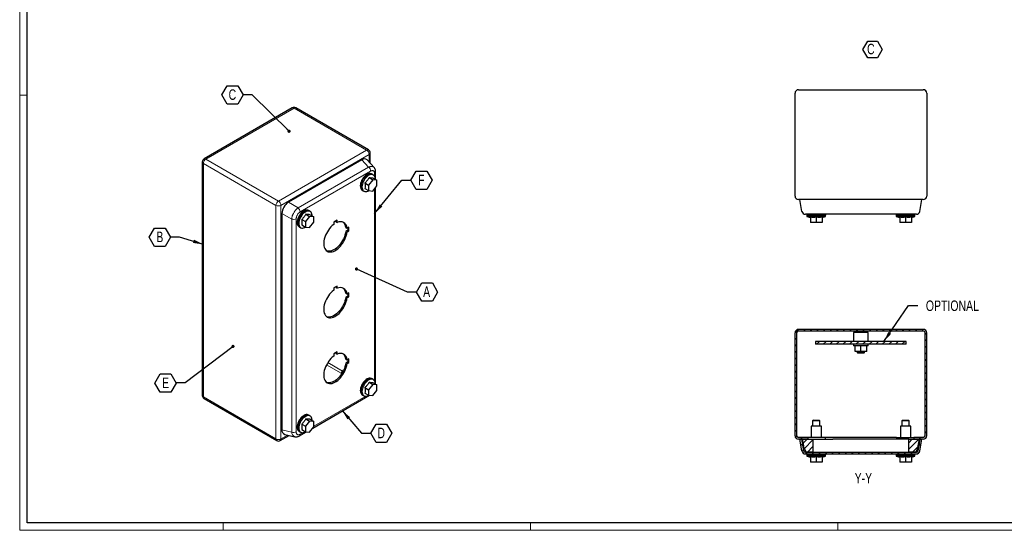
# Model space of a CAD drawing. Header units: millimetres. Extents: x 0 to 1189, y 0 to 841.
# Tile 1 of 3: x 0 to 673, y 0 to 348. Entities that reach past the tile are written whole.
import ezdxf

# ---------------------------------------------------------------- set-up
doc = ezdxf.new("R2010")
doc.units = ezdxf.units.MM
doc.layers.add('SLD-0_0', color=7, linetype='Continuous')
doc.styles.add('SLDTEXTSTYLE4', font='TXT', dxfattribs={"width": 0.75})
doc.dimstyles.new('SLDDIMSTYLE3', dxfattribs={"dimtxt": 0.18, "dimasz": 2.17094, "dimexe": 0, "dimexo": 0.0625, "dimgap": 0, "dimtad": 0, "dimtih": 1, "dimtoh": 1, "dimdec": 0, "dimrnd": 1e-09, "dimzin": 0, "dimdsep": 46, "dimtxsty": 'Standard', "dimblk1": 'DOT', "dimblk2": 'DOT', "dimsah": 1, "dimcen": 0.09, "dimadec": 0, "dimazin": 0, "dimtfac": 2.17094, "dimtdec": 0, "dimtofl": 0, "dimtmove": 0, "dimatfit": 3, "dimldrblk": 'DOT', "dimfxl": 1, "dimfrac": 2, "dimtolj": 1, "dimtzin": 0, "dimarcsym": 0})
doc.dimstyles.new('SLDDIMSTYLE4', dxfattribs={"dimtxt": 0.18, "dimasz": 7.055556, "dimexe": 0, "dimexo": 0.0625, "dimgap": 0, "dimtad": 0, "dimtih": 1, "dimtoh": 1, "dimdec": 0, "dimrnd": 1e-09, "dimzin": 0, "dimdsep": 46, "dimtxsty": 'Standard', "dimsah": 1, "dimcen": 0.09, "dimadec": 0, "dimazin": 0, "dimtfac": 7.055556, "dimtdec": 0, "dimtofl": 0, "dimtmove": 0, "dimatfit": 3, "dimfxl": 1, "dimfrac": 2, "dimtolj": 1, "dimtzin": 0, "dimarcsym": 0})

# ---------------------------------------------------------------- blocks, each defined once
blk = doc.blocks.new('SW_NOTE_0_6')
at = {"layer": 'SLD-0_0', "color": 0}
for p, q in [((-2.81, 5.32), (0.49, 11.05)), ((0.49, 11.05), (7.11, 11.05)), ((7.11, 11.05), (10.41, 5.32)), ((0.49, -0.4), (-2.81, 5.32)), ((10.41, 5.32), (7.11, -0.4)), ((7.11, -0.4), (0.49, -0.4))]:
    blk.add_line(p, q, dxfattribs=at)
at = {"layer": 'SLD-0_0', "color": 0, "insert": (0, 9.21), "char_height": 7.14, "attachment_point": 1, "style": 'SLDTEXTSTYLE4'}
blk.add_mtext('C', dxfattribs=at)
blk = doc.blocks.new('SW_NOTE_0_12')
at = {"layer": 'SLD-0_0', "color": 0}
for p, q in [((-14.45, -0.12), (-10.84, 6.14)), ((-10.84, 6.14), (-3.61, 6.14)), ((-3.61, 6.14), (0, -0.12)), ((-10.84, -6.38), (-14.45, -0.12)), ((-3.61, -6.38), (-10.84, -6.38)), ((0, -0.12), (-3.61, -6.38))]:
    blk.add_line(p, q, dxfattribs=at)
at = {"layer": 'SLD-0_0', "color": 0, "insert": (-7.3, 3.66), "char_height": 7.14, "attachment_point": 2, "style": 'SLDTEXTSTYLE4'}
blk.add_mtext('C', dxfattribs=at)
blk = doc.blocks.new('_Dot')
at = {"color": 0, "linetype": 'ByBlock', "lineweight": -2}
blk.add_line((-0.5, 0), (-1, 0), dxfattribs=at)
at = {"color": 0, "linetype": 'ByBlock', "const_width": 0.5}
blk.add_lwpolyline([(-0.25, 0, 1), (0.25, 0, 1)], format="xyb", close=True, dxfattribs=at)
blk = doc.blocks.new('SW_NOTE_0_13')
at = {"layer": 'SLD-0_0', "color": 0}
for p, q in [((-14.45, -0.12), (-10.84, 6.14)), ((-10.84, 6.14), (-3.61, 6.14)), ((-3.61, 6.14), (0, -0.12)), ((-10.84, -6.38), (-14.45, -0.12)), ((-3.61, -6.38), (-10.84, -6.38)), ((0, -0.12), (-3.61, -6.38))]:
    blk.add_line(p, q, dxfattribs=at)
at = {"layer": 'SLD-0_0', "color": 0, "insert": (-7.28, 3.66), "char_height": 7.14, "attachment_point": 2, "style": 'SLDTEXTSTYLE4'}
blk.add_mtext('B', dxfattribs=at)
blk = doc.blocks.new('SW_NOTE_0_14')
at = {"layer": 'SLD-0_0', "color": 0}
for p, q in [((-14.45, -0.12), (-10.84, 6.14)), ((-10.84, 6.14), (-3.61, 6.14)), ((-3.61, 6.14), (0, -0.12)), ((-10.84, -6.38), (-14.45, -0.12)), ((-3.61, -6.38), (-10.84, -6.38)), ((0, -0.12), (-3.61, -6.38))]:
    blk.add_line(p, q, dxfattribs=at)
at = {"layer": 'SLD-0_0', "color": 0, "insert": (-7.21, 3.66), "char_height": 7.14, "attachment_point": 2, "style": 'SLDTEXTSTYLE4'}
blk.add_mtext('E', dxfattribs=at)
blk = doc.blocks.new('SW_NOTE_0_15')
at = {"layer": 'SLD-0_0', "color": 0}
for p, q in [((0, -0.12), (3.61, 6.14)), ((3.61, 6.14), (10.84, 6.14)), ((10.84, 6.14), (14.45, -0.12)), ((3.61, -6.38), (0, -0.12)), ((10.84, -6.38), (3.61, -6.38)), ((14.45, -0.12), (10.84, -6.38))]:
    blk.add_line(p, q, dxfattribs=at)
at = {"layer": 'SLD-0_0', "color": 0, "insert": (7.14, 3.66), "char_height": 7.14, "attachment_point": 2, "style": 'SLDTEXTSTYLE4'}
blk.add_mtext('D', dxfattribs=at)
blk = doc.blocks.new('SW_NOTE_0_16')
at = {"layer": 'SLD-0_0', "color": 0}
for p, q in [((0, -0.12), (3.61, 6.14)), ((3.61, 6.14), (10.84, 6.14)), ((10.84, 6.14), (14.45, -0.12)), ((3.61, -6.38), (0, -0.12)), ((10.84, -6.38), (3.61, -6.38)), ((14.45, -0.12), (10.84, -6.38))]:
    blk.add_line(p, q, dxfattribs=at)
at = {"layer": 'SLD-0_0', "color": 0, "insert": (6.94, 3.66), "char_height": 7.14, "attachment_point": 2, "style": 'SLDTEXTSTYLE4'}
blk.add_mtext('A', dxfattribs=at)
blk = doc.blocks.new('SW_NOTE_0_17')
at = {"layer": 'SLD-0_0', "color": 0}
for p, q in [((0, -0.12), (3.61, 6.14)), ((3.61, 6.14), (10.84, 6.14)), ((10.84, 6.14), (14.45, -0.12)), ((3.61, -6.38), (0, -0.12)), ((10.84, -6.38), (3.61, -6.38)), ((14.45, -0.12), (10.84, -6.38))]:
    blk.add_line(p, q, dxfattribs=at)
at = {"layer": 'SLD-0_0', "color": 0, "insert": (7.15, 3.66), "char_height": 7.14, "attachment_point": 2, "style": 'SLDTEXTSTYLE4'}
blk.add_mtext('F', dxfattribs=at)

msp = doc.modelspace()

# ---------------------------------------------------------------- hatches: boundary and pattern name
at = {"linetype": 'Continuous', "lineweight": 18}
h = msp.add_hatch(dxfattribs=at)
h.set_pattern_fill('ANSI31', style=0)
edge = h.paths.add_edge_path(flags=0)
edge.add_line((529.756, 134.648), (529.756, 64.448))
edge.add_arc((532.156, 64.448), 2.4, 180, 270)
edge.add_line((532.156, 62.048), (538.556, 62.048))
edge.add_line((538.556, 62.048), (538.556, 63.248))
edge.add_line((538.556, 63.248), (532.156, 63.248))
edge.add_arc((532.156, 64.448), 1.2, 180, 270, ccw=False)
edge.add_line((530.956, 64.448), (530.956, 134.648))
edge.add_arc((532.156, 134.648), 1.2, 90, 180, ccw=False)
edge.add_line((532.156, 135.848), (617.356, 135.848))
edge.add_arc((617.356, 134.648), 1.2, 0, 90, ccw=False)
edge.add_line((618.556, 134.648), (618.556, 64.448))
edge.add_arc((617.356, 64.448), 1.2, 270, 360, ccw=False)
edge.add_line((617.356, 63.248), (610.956, 63.248))
edge.add_line((610.956, 63.248), (610.956, 62.048))
edge.add_line((610.956, 62.048), (617.356, 62.048))
edge.add_arc((617.356, 64.448), 2.4, 270, 360)
edge.add_line((619.756, 64.448), (619.756, 134.648))
edge.add_arc((617.356, 134.648), 2.4, 0, 90)
edge.add_line((617.356, 137.048), (532.156, 137.048))
edge.add_arc((532.156, 134.648), 2.4, 90, 180)
h = msp.add_hatch(dxfattribs=at)
h.set_pattern_fill('ANSI31', style=0)
h.paths.add_polyline_path([(605.756, 128.848), (543.756, 128.848), (543.756, 126.848), (605.756, 126.848)], flags=0)
h = msp.add_hatch(dxfattribs=at)
h.set_pattern_fill('ANSI31', style=0)
edge = h.paths.add_edge_path(flags=0)
edge.add_line((536.858, 52.048), (612.654, 52.048))
edge.add_arc((612.654, 54.448), 2.4, 270, 350)
edge.add_line((615.018, 54.031), (616.431, 62.048))
edge.add_line((616.431, 62.048), (615.213, 62.048))
edge.add_line((615.213, 62.048), (613.836, 54.24))
edge.add_arc((612.654, 54.448), 1.2, 270, 350, ccw=False)
edge.add_line((612.654, 53.248), (536.858, 53.248))
edge.add_arc((536.858, 54.448), 1.2, 190, 270, ccw=False)
edge.add_line((535.677, 54.24), (534.3, 62.048))
edge.add_line((534.3, 62.048), (533.081, 62.048))
edge.add_line((533.081, 62.048), (534.495, 54.031))
edge.add_arc((536.858, 54.448), 2.4, 190, 270)
h = msp.add_hatch(dxfattribs=at)
h.set_pattern_fill('ANSI31', style=0)
h.paths.add_polyline_path([(535.767, 57.448), (535.453, 57.048), (537.306, 53.248), (542.006, 53.248), (542.006, 62.048), (534.956, 62.048)], flags=0)
h = msp.add_hatch(dxfattribs=at)
h.set_pattern_fill('ANSI31', style=0)
h.paths.add_polyline_path([(614.556, 62.048), (607.506, 62.048), (607.506, 53.248), (612.206, 53.248), (614.06, 57.048), (613.745, 57.448)], flags=0)

# ---------------------------------------------------------------- linework, layer by layer
at = {"color": 7, "linetype": 'Continuous', "lineweight": 18}
for p, q in [((0.003, 840.919), (0.003, -0.081)), ((5.003, 296.919), (0.003, 296.919)), ((1184.003, 4.919), (5.003, 4.919)), ((139.003, 4.919), (139.003, -0.081)), ((349.003, 4.919), (349.003, -0.081)), ((559.003, 4.919), (559.003, -0.081)), ((0.003, -0.081), (1189.003, -0.081))]:
    msp.add_line(p, q, dxfattribs=at)
at = {"color": 7, "linetype": 'Continuous', "lineweight": 25}
for p, q in [((5.003, 4.919), (5.003, 835.919)), ((529.756, 227.993), (529.756, 298.193)), ((532.156, 300.593), (617.356, 300.593)), ((619.756, 298.193), (619.756, 227.993)), ((186.223, 288.132), (125.978, 253.353)), ((238.262, 259.476), (188.623, 288.132)), ((239.462, 250.354), (239.462, 257.398)), ((124.778, 251.275), (124.778, 91.886)), ((233.707, 252.746), (183.566, 223.8)), ((242.109, 247.517), (237.314, 252.655)), ((240.911, 242.836), (240.486, 243.081)), ((241.605, 242.406), (240.898, 242.814)), ((243.208, 239.242), (243.208, 244.408)), ((235.891, 236.935), (238.405, 235.484)), ((241.234, 239.002), (238.405, 235.484)), ((238.405, 235.484), (238.405, 231.712)), ((238.72, 240.454), (241.234, 239.002)), ((244.062, 238.749), (241.234, 239.002)), ((241.548, 240.201), (244.062, 238.749)), ((244.062, 234.978), (244.062, 238.749)), ((234.062, 231.952), (234.486, 231.707)), ((234.499, 231.729), (235.206, 231.321)), ((235.891, 233.164), (238.405, 231.712)), ((238.405, 231.712), (241.234, 231.459)), ((241.234, 231.459), (244.062, 234.978)), ((243.208, 99.614), (243.208, 233.915)), ((617.356, 225.593), (532.156, 225.593)), ((534.495, 217.576), (533.081, 225.593)), ((615.018, 217.576), (616.431, 225.593)), ((179.168, 216.183), (179.168, 68.462)), ((195.586, 215.553), (198.1, 214.102)), ((197.777, 217.936), (197.353, 218.181)), ((198.472, 217.506), (197.765, 217.914)), ((198.414, 215.3), (200.929, 213.849)), ((537.831, 215.593), (537.831, 214.993)), ((608.798, 215.593), (540.715, 215.593)), ((550.681, 214.993), (550.681, 215.593)), ((598.831, 215.593), (598.831, 214.993)), ((611.681, 214.993), (611.681, 215.593)), ((192.758, 212.035), (195.272, 210.583)), ((198.1, 214.102), (195.272, 210.583)), ((195.272, 210.583), (195.272, 206.812)), ((200.929, 213.849), (198.1, 214.102)), ((198.1, 206.559), (200.929, 210.077)), ((200.929, 210.077), (200.929, 213.849)), ((216.874, 211.532), (214.541, 210.185)), ((214.541, 210.185), (214.541, 208.616)), ((216.026, 211.042), (216.026, 210.453)), ((216.026, 210.453), (216.874, 209.964)), ((216.874, 209.964), (216.874, 211.532)), ((550.681, 214.993), (537.831, 214.993)), ((537.856, 214.993), (537.856, 213.993)), ((537.856, 213.993), (540.256, 213.395)), ((550.656, 213.993), (537.856, 213.993)), ((540.256, 213.549), (540.256, 209.993)), ((544.256, 209.993), (540.256, 209.993)), ((544.256, 213.549), (544.256, 209.993)), ((548.256, 209.993), (544.256, 209.993)), ((548.256, 213.395), (550.656, 213.993)), ((548.256, 213.549), (548.256, 209.993)), ((550.656, 213.993), (550.656, 214.993)), ((611.681, 214.993), (598.831, 214.993)), ((598.856, 214.993), (598.856, 213.993)), ((598.856, 213.993), (601.256, 213.395)), ((611.656, 213.993), (598.856, 213.993)), ((601.256, 213.549), (601.256, 209.993)), ((605.256, 209.993), (601.256, 209.993)), ((605.256, 213.549), (605.256, 209.993)), ((609.256, 209.993), (605.256, 209.993)), ((609.256, 213.395), (611.656, 213.993)), ((609.256, 213.549), (609.256, 209.993)), ((611.656, 213.993), (611.656, 214.993)), ((190.928, 207.052), (191.353, 206.807)), ((191.365, 206.829), (192.072, 206.42)), ((192.758, 208.263), (195.272, 206.812)), ((195.272, 206.812), (198.1, 206.559)), ((222.763, 206.562), (223.612, 206.073)), ((224.122, 204.652), (222.763, 203.868)), ((222.763, 203.868), (223.612, 203.378)), ((224.97, 206.857), (223.612, 206.073)), ((223.612, 203.378), (224.97, 204.162)), ((224.122, 206.367), (224.122, 204.652)), ((224.122, 204.652), (224.97, 204.162)), ((224.97, 204.162), (224.97, 206.857)), ((216.874, 166.622), (214.541, 165.275)), ((214.541, 165.275), (214.541, 163.707)), ((216.026, 166.133), (216.026, 165.544)), ((216.026, 165.544), (216.874, 165.054)), ((216.874, 165.054), (216.874, 166.622)), ((222.763, 161.653), (223.612, 161.163)), ((224.97, 161.947), (223.612, 161.163)), ((224.122, 161.457), (224.122, 159.742)), ((224.97, 159.252), (224.97, 161.947)), ((224.122, 159.742), (222.763, 158.958)), ((222.763, 158.958), (223.612, 158.468)), ((223.612, 158.468), (224.97, 159.252)), ((224.122, 159.742), (224.97, 159.252)), ((529.756, 64.448), (529.756, 134.648)), ((530.956, 64.448), (530.956, 134.648)), ((617.356, 137.048), (532.156, 137.048)), ((617.356, 135.848), (532.156, 135.848)), ((569.756, 134.848), (569.756, 128.848)), ((579.756, 134.848), (569.756, 134.848)), ((571.756, 135.848), (571.756, 134.848)), ((577.756, 134.848), (577.756, 135.848)), ((579.756, 128.848), (579.756, 134.848)), ((618.556, 64.448), (618.556, 134.648)), ((619.756, 64.448), (619.756, 134.648)), ((543.756, 128.848), (543.756, 126.848)), ((605.756, 128.848), (543.756, 128.848)), ((605.756, 126.848), (605.756, 128.848)), ((216.874, 121.713), (214.541, 120.366)), ((216.026, 121.223), (216.026, 120.634)), ((216.874, 120.144), (216.874, 121.713)), ((605.756, 126.848), (543.756, 126.848)), ((569.756, 126.848), (569.756, 125.848)), ((579.756, 125.848), (569.756, 125.848)), ((570.756, 121.848), (570.756, 125.848)), ((574.756, 121.848), (570.756, 121.848)), ((572.256, 121.848), (572.256, 121.348)), ((572.256, 121.348), (572.756, 120.848)), ((572.256, 121.348), (577.256, 121.348)), ((574.756, 121.848), (574.756, 125.848)), ((578.756, 121.848), (574.756, 121.848)), ((576.756, 120.848), (577.256, 121.348)), ((577.256, 121.348), (577.256, 121.848)), ((578.756, 121.848), (578.756, 125.848)), ((579.756, 125.848), (579.756, 126.848)), ((214.541, 120.366), (214.541, 118.797)), ((216.026, 120.634), (216.874, 120.144)), ((222.763, 116.743), (223.612, 116.253)), ((224.122, 114.832), (222.763, 114.048)), ((224.97, 117.037), (223.612, 116.253)), ((224.122, 116.547), (224.122, 114.832)), ((224.122, 114.832), (224.97, 114.343)), ((224.97, 114.343), (224.97, 117.037)), ((576.756, 120.848), (572.756, 120.848)), ((221.291, 109.072), (221.01, 108.91)), ((222.763, 114.048), (223.612, 113.558)), ((223.612, 113.558), (224.97, 114.343)), ((219.596, 106.46), (219.596, 106.137)), ((240.911, 103.208), (240.486, 103.453)), ((241.605, 102.778), (240.898, 103.186)), ((235.891, 97.307), (238.405, 95.855)), ((241.234, 99.374), (238.405, 95.855)), ((238.405, 95.855), (238.405, 92.084)), ((238.72, 100.825), (241.234, 99.374)), ((244.062, 99.121), (241.234, 99.374)), ((241.234, 91.831), (244.062, 95.349)), ((241.548, 100.572), (244.062, 99.121)), ((244.062, 95.349), (244.062, 99.121)), ((125.978, 89.807), (175.617, 61.152)), ((200.337, 69.712), (238.998, 92.031)), ((234.062, 92.324), (234.486, 92.079)), ((234.499, 92.101), (235.206, 91.692)), ((235.891, 93.535), (238.405, 92.084)), ((238.405, 92.084), (241.234, 91.831)), ((198.1, 74.473), (195.272, 70.955)), ((195.586, 75.925), (198.1, 74.473)), ((197.777, 78.307), (197.353, 78.552)), ((198.472, 77.877), (197.765, 78.286)), ((200.929, 74.22), (198.1, 74.473)), ((198.414, 75.672), (200.929, 74.22)), ((200.929, 70.449), (200.929, 74.22)), ((542.256, 75.048), (541.756, 74.548)), ((541.756, 74.548), (541.756, 70.868)), ((546.756, 74.548), (541.756, 74.548)), ((542.256, 75.048), (546.256, 75.048)), ((546.756, 74.548), (546.256, 75.048)), ((546.756, 70.868), (546.756, 74.548)), ((603.256, 75.048), (602.756, 74.548)), ((602.756, 74.548), (602.756, 70.868)), ((607.756, 74.548), (602.756, 74.548)), ((603.256, 75.048), (607.256, 75.048)), ((607.756, 74.548), (607.256, 75.048)), ((607.756, 70.868), (607.756, 74.548)), ((190.928, 67.423), (191.353, 67.178)), ((192.758, 72.406), (195.272, 70.955)), ((192.758, 68.635), (195.272, 67.183)), ((195.272, 70.955), (195.272, 67.183)), ((198.1, 66.93), (200.929, 70.449)), ((540.756, 70.868), (540.756, 63.248)), ((547.756, 70.868), (540.756, 70.868)), ((547.756, 63.248), (547.756, 70.868)), ((601.756, 70.868), (601.756, 63.248)), ((608.756, 70.868), (601.756, 70.868)), ((608.756, 63.248), (608.756, 70.868)), ((178.016, 61.152), (184.118, 64.674)), ((181.05, 65.383), (187.898, 63.8)), ((191.139, 64.403), (195.864, 67.13)), ((191.365, 67.2), (192.072, 66.792)), ((195.272, 67.183), (198.1, 66.93)), ((538.556, 63.248), (532.156, 63.248)), ((538.556, 62.048), (532.156, 62.048)), ((534.495, 54.031), (533.081, 62.048)), ((533.081, 62.048), (534.3, 62.048)), ((535.677, 54.24), (534.3, 62.048)), ((535.767, 57.448), (534.956, 62.048)), ((534.956, 62.048), (542.006, 62.048)), ((538.556, 63.248), (538.556, 62.048)), ((544.356, 63.248), (538.556, 63.248)), ((542.006, 62.048), (542.006, 53.248)), ((542.006, 62.048), (555.606, 62.048)), ((550.356, 63.248), (544.356, 63.248)), ((550.356, 63.248), (550.356, 62.048)), ((599.156, 63.248), (550.356, 63.248)), ((593.906, 62.048), (555.606, 62.048)), ((607.506, 62.048), (593.906, 62.048)), ((599.156, 63.248), (599.156, 62.048)), ((599.156, 63.248), (605.156, 63.248)), ((605.156, 63.248), (610.956, 63.248)), ((607.506, 53.248), (607.506, 62.048)), ((607.506, 62.048), (614.556, 62.048)), ((610.956, 63.248), (610.956, 62.048)), ((617.356, 63.248), (610.956, 63.248)), ((617.356, 62.048), (610.956, 62.048)), ((614.556, 62.048), (613.745, 57.448)), ((613.836, 54.24), (615.213, 62.048)), ((615.018, 54.031), (616.431, 62.048)), ((615.213, 62.048), (616.431, 62.048)), ((535.453, 57.048), (535.767, 57.448)), ((537.306, 53.248), (535.453, 57.048)), ((614.06, 57.048), (612.206, 53.248)), ((613.745, 57.448), (614.06, 57.048)), ((536.858, 53.248), (612.654, 53.248)), ((536.858, 52.048), (612.654, 52.048)), ((542.006, 53.248), (537.306, 53.248)), ((537.831, 52.048), (537.831, 51.448)), ((550.681, 51.448), (537.831, 51.448)), ((537.856, 51.448), (537.856, 50.448)), ((537.856, 50.448), (540.256, 49.85)), ((550.656, 50.448), (537.856, 50.448)), ((540.256, 50.004), (540.256, 46.448)), ((544.256, 50.004), (544.256, 46.448)), ((548.256, 49.85), (550.656, 50.448)), ((548.256, 50.004), (548.256, 46.448)), ((550.656, 50.448), (550.656, 51.448)), ((550.681, 51.448), (550.681, 52.048)), ((598.831, 52.048), (598.831, 51.448)), ((611.681, 51.448), (598.831, 51.448)), ((598.856, 51.448), (598.856, 50.448)), ((598.856, 50.448), (601.256, 49.85)), ((611.656, 50.448), (598.856, 50.448)), ((601.256, 50.004), (601.256, 46.448)), ((605.256, 50.004), (605.256, 46.448)), ((612.206, 53.248), (607.506, 53.248)), ((609.256, 49.85), (611.656, 50.448)), ((609.256, 50.004), (609.256, 46.448)), ((611.656, 50.448), (611.656, 51.448)), ((611.681, 51.448), (611.681, 52.048)), ((544.256, 46.448), (540.256, 46.448)), ((548.256, 46.448), (544.256, 46.448)), ((605.256, 46.448), (601.256, 46.448)), ((609.256, 46.448), (605.256, 46.448)), ((1184.003, 4.919), (5.003, 4.919))]:
    msp.add_line(p, q, dxfattribs=at)
at = {"color": 8, "linetype": 'Continuous', "lineweight": 18}
for p, q in [((187.423, 288.013), (127.178, 253.234)), ((237.062, 259.358), (187.423, 288.013)), ((176.816, 224.579), (237.062, 259.358)), ((238.759, 256.418), (178.514, 221.639)), ((238.759, 251.107), (238.759, 256.418)), ((175.119, 221.639), (125.481, 250.295)), ((125.481, 250.295), (125.481, 90.906)), ((127.178, 253.234), (176.816, 224.579)), ((238.376, 247.742), (233.707, 252.746)), ((190.234, 219.951), (238.376, 247.742)), ((239.778, 245.003), (191.636, 217.211)), ((242.505, 241.443), (242.505, 243.428)), ((242.505, 101.815), (242.505, 233.041)), ((190.234, 219.951), (183.566, 223.8)), ((175.119, 62.25), (175.119, 221.639)), ((178.514, 221.639), (178.514, 62.25)), ((185.836, 212.333), (179.168, 216.183)), ((185.836, 66.921), (185.836, 212.333)), ((188.91, 212.488), (188.91, 67.076)), ((209.646, 112.856), (219.68, 107.063)), ((220.528, 108.533), (210.494, 114.326)), ((125.481, 90.906), (175.119, 62.25)), ((200.929, 70.866), (236.49, 91.395)), ((185.836, 66.921), (179.168, 68.462)), ((178.514, 62.25), (183.114, 64.906)), ((191.636, 65.501), (193.356, 66.494))]:
    msp.add_line(p, q, dxfattribs=at)
at = {"color": 7, "linetype": 'Continuous', "lineweight": 25, "flags": 128}
for points in [[(240.486, 243.081), (240.147, 243.239), (239.546, 243.371), (238.885, 243.352), (238.183, 243.182), (237.457, 242.864), (236.726, 242.409), (236.01, 241.826), (235.326, 241.132), (234.693, 240.344), (234.127, 239.483), (233.642, 238.572), (233.251, 237.632), (232.965, 236.69), (232.79, 235.769), (232.731, 234.894)], [(241.181, 242.651), (241.099, 242.714), (240.572, 242.994), (239.97, 243.127), (239.309, 243.107), (238.607, 242.937), (237.881, 242.619), (237.151, 242.164), (236.434, 241.581), (235.751, 240.887), (235.118, 240.099), (234.551, 239.239), (234.066, 238.327), (233.676, 237.388), (233.389, 236.445), (233.214, 235.525), (233.155, 234.649)], [(240.898, 242.814), (240.561, 242.972), (239.961, 243.104), (239.303, 243.084), (238.604, 242.915), (237.881, 242.599), (237.153, 242.145), (236.439, 241.564), (235.758, 240.873), (235.128, 240.088), (234.563, 239.231), (234.081, 238.323), (233.691, 237.387), (233.406, 236.449), (233.232, 235.531), (233.173, 234.659)], [(242.931, 239.403), (242.916, 239.888), (242.799, 240.651), (242.569, 241.315), (242.23, 241.865), (241.793, 242.284), (241.268, 242.564), (240.668, 242.696), (240.01, 242.676), (239.311, 242.506), (238.588, 242.19), (237.86, 241.736), (237.146, 241.156), (236.465, 240.465), (235.835, 239.68), (235.271, 238.823), (234.788, 237.914), (234.398, 236.979), (234.113, 236.04), (233.939, 235.123), (233.88, 234.251), (233.88, 234.251)], [(233.88, 234.251), (233.939, 233.447), (234.113, 232.731), (234.398, 232.122), (234.788, 231.636), (235.271, 231.285), (235.835, 231.079), (236.465, 231.022), (237.146, 231.117), (237.86, 231.361), (238.515, 231.702)], [(197.353, 218.181), (197.014, 218.339), (196.412, 218.471), (195.752, 218.452), (195.049, 218.281), (194.324, 217.964), (193.593, 217.508), (192.877, 216.926), (192.193, 216.232), (191.56, 215.444), (190.993, 214.583), (190.509, 213.671), (190.118, 212.732), (189.831, 211.79), (189.656, 210.869), (189.597, 209.994)], [(198.048, 217.751), (197.965, 217.813), (197.438, 218.094), (196.836, 218.226), (196.176, 218.207), (195.474, 218.036), (194.748, 217.719), (194.017, 217.263), (193.301, 216.681), (192.617, 215.987), (191.984, 215.199), (191.418, 214.338), (190.933, 213.426), (190.542, 212.487), (190.256, 211.545), (190.081, 210.624), (190.022, 209.749)], [(197.765, 217.914), (197.427, 218.072), (196.828, 218.203), (196.17, 218.184), (195.47, 218.014), (194.747, 217.698), (194.019, 217.244), (193.306, 216.664), (192.625, 215.973), (191.994, 215.188), (191.43, 214.33), (190.947, 213.422), (190.558, 212.487), (190.272, 211.548), (190.098, 210.631), (190.039, 209.759)], [(199.797, 214.502), (199.783, 214.988), (199.666, 215.75), (199.435, 216.415), (199.097, 216.964), (198.659, 217.384), (198.134, 217.663), (197.535, 217.795), (196.877, 217.776), (196.177, 217.606), (195.454, 217.29), (194.726, 216.836), (194.013, 216.256), (193.332, 215.564), (192.701, 214.78), (192.137, 213.922), (191.654, 213.014), (191.265, 212.078), (190.979, 211.14), (190.805, 210.223), (190.746, 209.351), (190.746, 209.351)], [(190.746, 209.351), (190.805, 208.546), (190.979, 207.83), (191.265, 207.221), (191.654, 206.735), (192.137, 206.384), (192.701, 206.178), (193.332, 206.122), (194.013, 206.217), (194.726, 206.46), (195.381, 206.802)], [(214.541, 208.616), (213.581, 207.829), (212.654, 206.926), (211.773, 205.922), (210.951, 204.83), (210.201, 203.669), (209.533, 202.455), (208.959, 201.206), (208.486, 199.941), (208.121, 198.68), (207.871, 197.441), (207.739, 196.243), (207.727, 195.104), (207.834, 194.041), (208.061, 193.071), (208.402, 192.207), (208.854, 191.462), (209.408, 190.849), (210.057, 190.376), (210.792, 190.05), (211.6, 189.876), (212.47, 189.857), (213.389, 189.994), (214.343, 190.283), (215.317, 190.721), (216.297, 191.301), (217.269, 192.014), (218.217, 192.85), (219.127, 193.796), (219.985, 194.838), (220.779, 195.96), (221.497, 197.146), (222.128, 198.376), (222.662, 199.634), (223.091, 200.899), (223.41, 202.154), (223.612, 203.378)], [(222.763, 203.868), (222.561, 202.643), (222.243, 201.389), (221.813, 200.124), (221.279, 198.866), (220.649, 197.635), (219.931, 196.45), (219.137, 195.328), (218.278, 194.286), (217.368, 193.34), (216.42, 192.504), (215.449, 191.791), (214.469, 191.211), (213.494, 190.773), (212.541, 190.483), (211.622, 190.347), (210.752, 190.366), (209.943, 190.54), (209.65, 190.648)], [(214.541, 163.707), (213.581, 162.919), (212.654, 162.017), (211.773, 161.012), (210.951, 159.921), (210.201, 158.759), (209.533, 157.545), (208.959, 156.296), (208.486, 155.032), (208.121, 153.77), (207.871, 152.531), (207.739, 151.333), (207.727, 150.194), (207.834, 149.132), (208.061, 148.161), (208.402, 147.297), (208.854, 146.553), (209.408, 145.939), (210.057, 145.466), (210.792, 145.14), (211.6, 144.967), (212.47, 144.948), (213.389, 145.084), (214.343, 145.373), (215.317, 145.811), (216.297, 146.391), (217.269, 147.105), (218.217, 147.941), (219.127, 148.887), (219.985, 149.929), (220.779, 151.051), (221.497, 152.236), (222.128, 153.466), (222.662, 154.724), (223.091, 155.989), (223.41, 157.244), (223.612, 158.468)], [(222.763, 158.958), (222.561, 157.734), (222.243, 156.479), (221.813, 155.214), (221.279, 153.956), (220.649, 152.726), (219.931, 151.54), (219.137, 150.418), (218.278, 149.376), (217.368, 148.43), (216.42, 147.594), (215.449, 146.881), (214.469, 146.301), (213.494, 145.863), (212.541, 145.574), (211.622, 145.438), (210.752, 145.456), (209.943, 145.63), (209.65, 145.738)], [(214.541, 118.797), (213.581, 118.01), (212.654, 117.107), (211.773, 116.102), (210.951, 115.011), (210.201, 113.849), (209.533, 112.635), (208.959, 111.386), (208.486, 110.122), (208.121, 108.861), (207.871, 107.622), (207.739, 106.424), (207.727, 105.285), (207.834, 104.222), (208.061, 103.251), (208.402, 102.387), (208.854, 101.643), (209.408, 101.03), (210.057, 100.556), (210.792, 100.231), (211.6, 100.057), (212.47, 100.038), (213.389, 100.174), (214.343, 100.463), (215.317, 100.901), (216.297, 101.481), (217.269, 102.195), (218.217, 103.031), (219.127, 103.977), (219.985, 105.019), (220.779, 106.141), (221.497, 107.326), (222.128, 108.557), (222.662, 109.814), (223.091, 111.08), (223.41, 112.334), (223.612, 113.558)], [(222.763, 114.048), (222.561, 112.824), (222.243, 111.57), (221.813, 110.304), (221.279, 109.047), (220.649, 107.816), (219.931, 106.631), (219.137, 105.509), (218.278, 104.467), (217.368, 103.521), (216.42, 102.685), (215.449, 101.971), (214.469, 101.391), (213.494, 100.953), (212.541, 100.664), (211.622, 100.528), (210.752, 100.547), (209.943, 100.72), (209.65, 100.829)], [(240.486, 103.453), (240.147, 103.611), (239.546, 103.743), (238.885, 103.724), (238.183, 103.553), (237.457, 103.236), (236.726, 102.78), (236.01, 102.198), (235.326, 101.504), (234.693, 100.716), (234.127, 99.855), (233.642, 98.943), (233.251, 98.004), (232.965, 97.062), (232.79, 96.141), (232.731, 95.265)], [(241.181, 103.023), (241.099, 103.085), (240.572, 103.366), (239.97, 103.498), (239.309, 103.479), (238.607, 103.308), (237.881, 102.991), (237.151, 102.535), (236.434, 101.953), (235.751, 101.259), (235.118, 100.471), (234.551, 99.61), (234.066, 98.698), (233.676, 97.759), (233.389, 96.817), (233.214, 95.896), (233.155, 95.021)], [(240.898, 103.186), (240.561, 103.344), (239.961, 103.475), (239.303, 103.456), (238.604, 103.286), (237.881, 102.97), (237.153, 102.516), (236.439, 101.936), (235.758, 101.245), (235.128, 100.46), (234.563, 99.602), (234.081, 98.694), (233.691, 97.759), (233.406, 96.82), (233.232, 95.903), (233.173, 95.031)], [(242.931, 99.774), (242.916, 100.26), (242.799, 101.022), (242.569, 101.687), (242.23, 102.236), (241.793, 102.656), (241.268, 102.935), (240.668, 103.067), (240.01, 103.048), (239.311, 102.878), (238.588, 102.562), (237.86, 102.108), (237.146, 101.528), (236.465, 100.836), (235.835, 100.052), (235.271, 99.194), (234.788, 98.286), (234.398, 97.35), (234.113, 96.412), (233.939, 95.495), (233.88, 94.623), (233.88, 94.623)], [(233.88, 94.623), (233.939, 93.818), (234.113, 93.102), (234.398, 92.493), (234.788, 92.007), (235.271, 91.656), (235.835, 91.45), (236.465, 91.394), (237.146, 91.489), (237.86, 91.732), (238.515, 92.074)], [(197.353, 78.552), (197.014, 78.71), (196.412, 78.843), (195.752, 78.823), (195.049, 78.653), (194.324, 78.335), (193.593, 77.88), (192.877, 77.297), (192.193, 76.603), (191.56, 75.815), (190.993, 74.955), (190.509, 74.043), (190.118, 73.104), (189.831, 72.161), (189.656, 71.241), (189.597, 70.365)], [(198.048, 78.122), (197.965, 78.185), (197.438, 78.465), (196.836, 78.598), (196.176, 78.578), (195.474, 78.408), (194.748, 78.09), (194.017, 77.635), (193.301, 77.052), (192.617, 76.358), (191.984, 75.571), (191.418, 74.71), (190.933, 73.798), (190.542, 72.859), (190.256, 71.916), (190.081, 70.996), (190.022, 70.12)], [(197.765, 78.286), (197.427, 78.443), (196.828, 78.575), (196.17, 78.556), (195.47, 78.386), (194.747, 78.07), (194.019, 77.616), (193.306, 77.036), (192.625, 76.344), (191.994, 75.56), (191.43, 74.702), (190.947, 73.794), (190.558, 72.858), (190.272, 71.92), (190.098, 71.002), (190.039, 70.13)], [(199.797, 74.874), (199.783, 75.359), (199.666, 76.122), (199.435, 76.786), (199.097, 77.336), (198.659, 77.756), (198.134, 78.035), (197.535, 78.167), (196.877, 78.147), (196.177, 77.977), (195.454, 77.661), (194.726, 77.207), (194.013, 76.627), (193.332, 75.936), (192.701, 75.151), (192.137, 74.294), (191.654, 73.385), (191.265, 72.45), (190.979, 71.511), (190.805, 70.594), (190.746, 69.722), (190.746, 69.722)], [(190.746, 69.722), (190.805, 68.918), (190.979, 68.202), (191.265, 67.593), (191.654, 67.107), (192.137, 66.756), (192.701, 66.55), (193.332, 66.493), (194.013, 66.588), (194.726, 66.832), (195.381, 67.173)]]:
    msp.add_lwpolyline(points, dxfattribs=at)
at = {"color": 7, "linetype": 'Continuous', "lineweight": 25}
for centre, radius, start, end in [((532.156, 298.193), 2.4, 90, 180), ((617.356, 298.193), 2.4, 0, 90), ((187.423, 286.054), 2.4, 60.002688, 119.997312), ((237.062, 257.398), 2.4, 0, 60.002688), ((127.178, 251.275), 2.4, 119.997312, 180), ((235.456, 250.532), 2.822, 48.817717, 128.310118), ((235.903, 234.557), 3.189, 173.935208, 234.752611), ((236.165, 234.266), 3.034, 172.742581, 242.881873), ((236.332, 234.324), 3.177, 173.935208, 234.752611), ((188.676, 215.771), 9.518, 122.476304, 177.523696), ((532.156, 227.993), 2.4, 180, 270), ((617.356, 227.993), 2.4, 270, 0), ((536.858, 217.993), 2.4, 190, 270), ((612.654, 217.993), 2.4, 270, 350), ((192.769, 209.657), 3.189, 173.935208, 234.752611), ((193.031, 209.365), 3.034, 172.742581, 242.881873), ((193.199, 209.423), 3.177, 173.935208, 234.752611), ((219.011, 205.885), 4.605, 2.338081, 117.651167), ((217.485, 206.132), 5.296, 4.663784, 49.610175), ((219.011, 160.975), 4.605, 2.338081, 117.651167), ((217.485, 161.222), 5.296, 4.663784, 49.610175), ((532.156, 134.648), 2.4, 90, 180), ((532.156, 134.648), 1.2, 90, 180), ((617.356, 134.648), 2.4, 0, 90), ((617.356, 134.648), 1.2, 0, 90), ((219.011, 116.065), 4.605, 2.338081, 117.651167), ((217.485, 116.312), 5.296, 4.663784, 49.610175), ((222.61, 106.354), 3.015, 122.032113, 177.973264), ((223.423, 105.884), 3.833, 123.802601, 176.184954), ((235.903, 94.929), 3.189, 173.935208, 234.752611), ((236.165, 94.637), 3.034, 172.742581, 242.881873), ((236.332, 94.695), 3.177, 173.935208, 234.752611), ((127.178, 91.886), 2.4, 180, 240.002688), ((181.96, 68.054), 2.822, 171.684388, 251.200585), ((192.769, 70.028), 3.189, 173.935208, 234.752611), ((193.031, 69.737), 3.034, 172.742581, 242.881873), ((193.199, 69.795), 3.177, 173.935208, 234.752611), ((176.816, 63.23), 2.4, 240.002688, 299.997312), ((532.156, 64.448), 2.4, 180, 270), ((532.156, 64.448), 1.2, 180, 270), ((617.356, 64.448), 2.4, 270, 0), ((617.356, 64.448), 1.2, 270, 0), ((536.858, 54.448), 2.4, 190, 270), ((536.858, 54.448), 1.2, 190, 270), ((612.654, 54.448), 1.2, 270, 350), ((612.654, 54.448), 2.4, 270, 350)]:
    msp.add_arc(centre, radius, start, end, dxfattribs=at)
at = {"color": 8, "linetype": 'Continuous', "lineweight": 18}
for centre, radius, start, end in [((186.72, 287.032), 1.207, 54.382423, 114.307119), ((188.126, 287.032), 1.207, 65.692881, 125.617577), ((237.765, 258.376), 1.207, 65.692881, 125.617577), ((235.075, 256.25), 3.688, 2.605478, 57.394522), ((238.261, 257.518), 1.207, 294.374658, 354.305201), ((125.979, 251.395), 1.207, 185.694799, 245.625342), ((129.165, 250.127), 3.688, 122.605478, 177.394522), ((126.475, 252.253), 1.207, 54.382423, 114.307119), ((236.029, 244.813), 3.754, 2.907263, 51.309164), ((242.042, 244.5), 1.168, 293.347876, 356.431359), ((178.804, 221.471), 3.688, 122.605478, 177.394522), ((174.829, 221.471), 3.688, 2.605478, 57.394522), ((176.816, 224.914), 3.689, 242.609672, 297.390328), ((187.888, 217.021), 3.754, 2.907263, 51.309164), ((187.2, 215.83), 3.754, 248.69388, 297.088783), ((125.979, 92.006), 1.207, 185.694799, 245.625342), ((126.622, 90.761), 1.151, 172.74417, 235.943649), ((176.261, 62.105), 1.151, 172.74417, 235.943649), ((176.816, 65.526), 3.689, 242.609672, 297.390328), ((177.372, 62.105), 1.151, 304.056351, 7.25583), ((189.009, 66.789), 3.176, 177.625061, 248.631239), ((187.2, 70.419), 3.754, 248.69388, 297.088783), ((190.44, 65.382), 1.203, 305.157697, 5.704495)]:
    msp.add_arc(centre, radius, start, end, dxfattribs=at)
for points, knots in [([(238.376, 247.742), (238.376, 247.742), (238.634, 247.87), (239.156, 248.083), (239.901, 248.253), (240.599, 248.274), (241.218, 248.141), (241.719, 247.902), (241.958, 247.65), (242.06, 247.543)], [0, 0, 0, 0, 0.00001008, 0.17313611, 0.35126691, 0.52293577, 0.69934238, 0.87211594, 1, 1, 1, 1]), ([(242.505, 243.428), (242.505, 243.636), (242.487, 243.831), (242.416, 244.196), (242.363, 244.363), (242.226, 244.662), (242.141, 244.796), (241.941, 245.024), (241.829, 245.116), (241.577, 245.261), (241.437, 245.313), (241.141, 245.372), (240.985, 245.378), (240.656, 245.347), (240.483, 245.308), (240.135, 245.188), (239.958, 245.107), (239.778, 245.003)], [0, 0, 0, 0, 0.125, 0.125, 0.25, 0.25, 0.375, 0.375, 0.5, 0.5, 0.625, 0.625, 0.75, 0.75, 0.875, 0.875, 1, 1, 1, 1]), ([(185.836, 212.333), (185.847, 212.494), (185.865, 212.661), (185.913, 212.999), (185.944, 213.171), (186.055, 213.699), (186.154, 214.059), (186.336, 214.602), (186.403, 214.784), (186.547, 215.149), (186.625, 215.334), (186.875, 215.883), (187.059, 216.241), (187.464, 216.941), (187.686, 217.286), (188.151, 217.936), (188.395, 218.242), (188.776, 218.674), (188.907, 218.814), (189.169, 219.078), (189.3, 219.204), (189.565, 219.441), (189.698, 219.552), (189.965, 219.762), (190.1, 219.861), (190.234, 219.951)], [0, 0, 0, 0, 0.0625, 0.0625, 0.125, 0.125, 0.25, 0.25, 0.3125, 0.3125, 0.375, 0.375, 0.5, 0.5, 0.625, 0.625, 0.75, 0.75, 0.8125, 0.8125, 0.875, 0.875, 0.9375, 0.9375, 1, 1, 1, 1]), ([(191.636, 217.211), (191.456, 217.107), (191.28, 216.985), (190.932, 216.703), (190.759, 216.542), (190.43, 216.193), (190.273, 216.006), (189.978, 215.606), (189.837, 215.393), (189.586, 214.958), (189.473, 214.734), (189.273, 214.276), (189.188, 214.044), (189.051, 213.587), (188.999, 213.359), (188.927, 212.912), (188.91, 212.696), (188.91, 212.488)], [0, 0, 0, 0, 0.125, 0.125, 0.25, 0.25, 0.375, 0.375, 0.5, 0.5, 0.625, 0.625, 0.75, 0.75, 0.875, 0.875, 1, 1, 1, 1]), ([(188.91, 67.076), (188.91, 66.868), (188.927, 66.673), (188.999, 66.308), (189.051, 66.141), (189.188, 65.842), (189.273, 65.709), (189.473, 65.481), (189.586, 65.388), (189.837, 65.243), (189.978, 65.191), (190.273, 65.133), (190.43, 65.126), (190.759, 65.157), (190.932, 65.196), (191.28, 65.316), (191.456, 65.398), (191.636, 65.501)], [0, 0, 0, 0, 0.125, 0.125, 0.25, 0.25, 0.375, 0.375, 0.5, 0.5, 0.625, 0.625, 0.75, 0.75, 0.875, 0.875, 1, 1, 1, 1])]:
    msp.add_open_spline(points, degree=3, knots=knots, dxfattribs=at)
at = {"color": 7, "linetype": 'Continuous', "lineweight": 25}
for points, knots in [([(243.204, 244.428), (243.204, 244.523), (243.204, 244.874), (243.118, 245.513), (242.906, 246.251), (242.575, 246.906), (242.291, 247.347), (242.091, 247.528), (242.066, 247.55)], [0, 0, 0, 0, 0.0863431, 0.3197962, 0.5455955, 0.7624035, 0.9708299, 1, 1, 1, 1]), ([(235.891, 236.935), (235.958, 236.276), (236, 235.628), (236.001, 234.368), (235.959, 233.754), (235.891, 233.164)], [0, 0, 0, 0, 0.5, 0.5, 1, 1, 1, 1]), ([(540.715, 215.593), (540.46, 215.593), (540.21, 215.593), (539.718, 215.593), (539.474, 215.593), (539.008, 215.593), (538.787, 215.593), (538.369, 215.593), (538.171, 215.593), (537.815, 215.593), (537.656, 215.593), (537.373, 215.593), (537.253, 215.593), (537.059, 215.593), (536.985, 215.593), (536.884, 215.593), (536.858, 215.593), (536.858, 215.593)], [0, 0, 0, 0, 0.125, 0.125, 0.25, 0.25, 0.375, 0.375, 0.5, 0.5, 0.625, 0.625, 0.75, 0.75, 0.875, 0.875, 1, 1, 1, 1]), ([(612.654, 215.593), (612.654, 215.593), (612.629, 215.593), (612.528, 215.593), (612.453, 215.593), (612.26, 215.593), (612.14, 215.593), (611.857, 215.593), (611.697, 215.593), (611.342, 215.593), (611.144, 215.593), (610.726, 215.593), (610.505, 215.593), (610.039, 215.593), (609.794, 215.593), (609.302, 215.593), (609.052, 215.593), (608.798, 215.593)], [0, 0, 0, 0, 0.125, 0.125, 0.25, 0.25, 0.375, 0.375, 0.5, 0.5, 0.625, 0.625, 0.75, 0.75, 0.875, 0.875, 1, 1, 1, 1]), ([(192.758, 212.035), (192.825, 211.375), (192.866, 210.727), (192.867, 209.467), (192.826, 208.853), (192.758, 208.263)], [0, 0, 0, 0, 0.5, 0.5, 1, 1, 1, 1]), ([(235.891, 97.307), (235.958, 96.647), (236, 95.999), (236.001, 94.739), (235.959, 94.125), (235.891, 93.535)], [0, 0, 0, 0, 0.5, 0.5, 1, 1, 1, 1]), ([(192.758, 72.406), (192.825, 71.747), (192.866, 71.099), (192.867, 69.839), (192.826, 69.225), (192.758, 68.635)], [0, 0, 0, 0, 0.5, 0.5, 1, 1, 1, 1]), ([(187.85, 63.817), (188.062, 63.777), (188.51, 63.693), (189.216, 63.723), (189.953, 63.871), (190.561, 64.098), (190.973, 64.306), (191.113, 64.388), (191.132, 64.399)], [0, 0, 0, 0, 0.1896144, 0.4022754, 0.621401, 0.8462544, 0.9793894, 1, 1, 1, 1])]:
    msp.add_open_spline(points, degree=3, knots=knots, dxfattribs=at)
for points in [[(238.72, 240.454), (238.316, 239.828), (237.456, 238.608), (236.43, 237.482), (235.891, 236.935)], [(241.548, 240.201), (241.144, 240.204), (240.284, 240.24), (239.259, 240.372), (238.72, 240.454)], [(195.586, 215.553), (195.182, 214.928), (194.322, 213.707), (193.297, 212.582), (192.758, 212.035)], [(198.414, 215.3), (198.011, 215.303), (197.151, 215.34), (196.125, 215.472), (195.586, 215.553)], [(544.256, 213.549), (543.59, 213.453), (542.256, 213.336), (540.923, 213.453), (540.256, 213.549)], [(548.256, 213.549), (547.59, 213.453), (546.256, 213.336), (544.923, 213.453), (544.256, 213.549)], [(605.256, 213.549), (604.59, 213.453), (603.256, 213.336), (601.923, 213.453), (601.256, 213.549)], [(609.256, 213.549), (608.59, 213.453), (607.256, 213.336), (605.923, 213.453), (605.256, 213.549)], [(238.72, 100.825), (238.316, 100.2), (237.456, 98.979), (236.43, 97.854), (235.891, 97.307)], [(241.548, 100.572), (241.144, 100.575), (240.284, 100.612), (239.259, 100.744), (238.72, 100.825)], [(195.586, 75.925), (195.182, 75.299), (194.322, 74.079), (193.297, 72.953), (192.758, 72.406)], [(198.414, 75.672), (198.011, 75.675), (197.151, 75.712), (196.125, 75.843), (195.586, 75.925)], [(544.256, 50.004), (543.59, 49.908), (542.256, 49.791), (540.923, 49.908), (540.256, 50.004)], [(548.256, 50.004), (547.59, 49.908), (546.256, 49.791), (544.923, 49.908), (544.256, 50.004)], [(605.256, 50.004), (604.59, 49.908), (603.256, 49.791), (601.923, 49.908), (601.256, 50.004)], [(609.256, 50.004), (608.59, 49.908), (607.256, 49.791), (605.923, 49.908), (605.256, 50.004)]]:
    msp.add_open_spline(points, degree=3, dxfattribs=at)

# ---------------------------------------------------------------- block references
at = {"layer": 'SLD-0_0'}
for name, p in [('SW_NOTE_0_6', (578.954, 322.712)), ('SW_NOTE_0_12', (152.636, 297.14)), ('SW_NOTE_0_17', (267.297, 238.909)), ('SW_NOTE_0_13', (103.028, 200.051)), ('SW_NOTE_0_16', (271.104, 162.649)), ('SW_NOTE_0_14', (106.835, 100.499)), ('SW_NOTE_0_15', (239.861, 66.233))]:
    msp.add_blockref(name, p, dxfattribs=at)

# ---------------------------------------------------------------- texts
at = {"layer": 'SLD-0_0', "char_height": 7.1437, "attachment_point": 2, "style": 'SLDTEXTSTYLE4'}
for s, insert in [('OPTIONAL', (637.258, 156.732)), ('Y-Y', (576.458, 39.119))]:
    msp.add_mtext(s, dxfattribs=dict(at, insert=insert))

# ---------------------------------------------------------------- leaders
at = {"layer": 'SLD-0_0'}
for points, dimstyle in [([(184.053, 272.217), (158.886, 297.14), (152.636, 297.14)], 'SLDDIMSTYLE3'), ([(242.505, 216.175), (261.047, 238.909), (267.297, 238.909)], 'SLDDIMSTYLE4'), ([(125.481, 195.038), (109.278, 200.051), (103.028, 200.051)], 'SLDDIMSTYLE4'), ([(230.105, 178.239), (264.854, 162.649), (271.104, 162.649)], 'SLDDIMSTYLE3'), ([(590.467, 128.848), (607.304, 153.303), (613.554, 153.303)], 'SLDDIMSTYLE4'), ([(145.747, 125.407), (113.085, 100.499), (106.835, 100.499)], 'SLDDIMSTYLE3'), ([(220.231, 81.698), (233.611, 66.233), (239.861, 66.233)], 'SLDDIMSTYLE4')]:
    msp.add_leader(points, dimstyle=dimstyle, dxfattribs=at)

doc.saveas('drawing.dxf')
